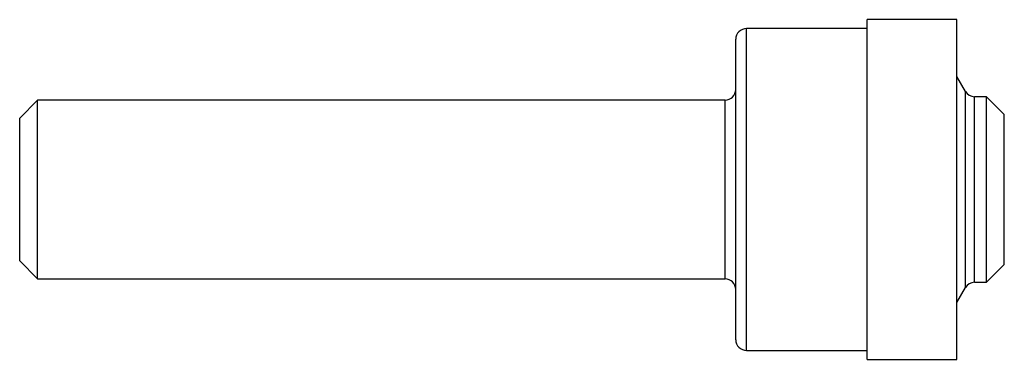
# Model space of a CAD drawing. Header units: inches. Extents: x 0 to 2.75, y -0.47 to 0.47.
import ezdxf

# ---------------------------------------------------------------- set-up
doc = ezdxf.new("R2010")
doc.units = ezdxf.units.IN
doc.header["$MEASUREMENT"] = 0

msp = doc.modelspace()

# ---------------------------------------------------------------- linework, layer by layer
at = {"color": 7, "linetype": 'Continuous', "lineweight": 25}
for p, q in [((2.617, 0.475), (2.367, 0.475)), ((2.367, -0.475), (2.367, 0.475)), ((2.617, -0.475), (2.617, 0.475)), ((2.367, 0.45), (2.03, 0.45)), ((2.03, -0.45), (2.03, 0.45)), ((2, -0.42), (2, 0.42)), ((2.6415, 0.2741), (2.617, 0.3165)), ((0.05, 0.2499), (0, 0.1999)), ((1.97, 0.2499), (0.05, 0.2499)), ((0.05, -0.2499), (0.05, 0.2499)), ((1.97, -0.2499), (1.97, 0.2499)), ((2.6415, -0.2741), (2.6415, 0.2741)), ((2.7, 0.2596), (2.6666, 0.2596)), ((2.6666, -0.2596), (2.6666, 0.2596)), ((2.75, 0.2096), (2.7, 0.2596)), ((2.7, -0.2596), (2.7, 0.2596)), ((0, -0.1999), (0, 0.1999)), ((2.75, -0.2096), (2.75, 0.2096)), ((0, -0.1999), (0.05, -0.2499)), ((2.7, -0.2596), (2.75, -0.2096)), ((0.05, -0.2499), (1.97, -0.2499)), ((2.617, -0.3165), (2.6415, -0.2741)), ((2.6666, -0.2596), (2.7, -0.2596)), ((2.03, -0.45), (2.367, -0.45)), ((2.367, -0.475), (2.617, -0.475))]:
    msp.add_line(p, q, dxfattribs=at)
for centre, radius, start, end in [((2.03, 0.42), 0.03, 90, 180), ((1.97, 0.2799), 0.03, 270, 0), ((2.6666, 0.2886), 0.029, 210, 270), ((1.97, -0.2799), 0.03, 0, 90), ((2.6666, -0.2886), 0.029, 90, 150), ((2.03, -0.42), 0.03, 180, 270)]:
    msp.add_arc(centre, radius, start, end, dxfattribs=at)

doc.saveas('drawing.dxf')
